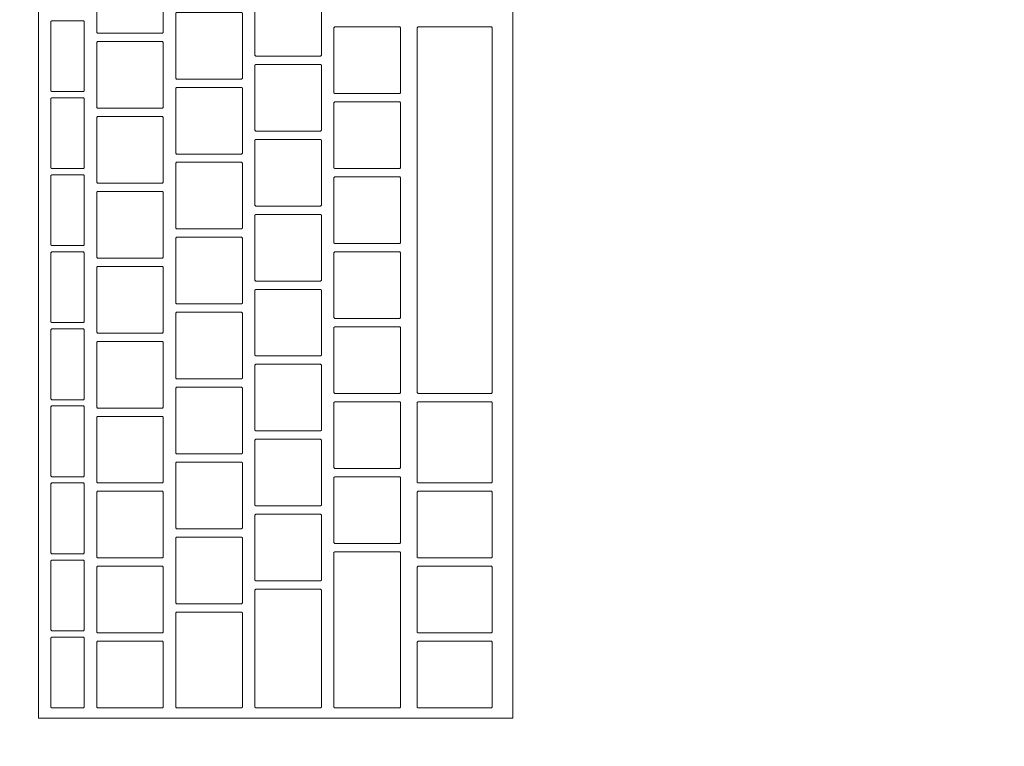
# Model space of a CAD drawing. Header units: metres. Extents: x -3.6 to 90.7, y -11.1 to 18.
# Tile 116 of 256: x 8.205 to 8.442, y 11.82 to 11.995. Entities that reach past the tile are written whole.
import ezdxf

# ---------------------------------------------------------------- set-up
doc = ezdxf.new("R2010")
doc.units = ezdxf.units.M
doc.header["$MEASUREMENT"] = 0
doc.linetypes.add('Wipeout_Contour', pattern=[1, 0, -1])
doc.layers.add('152 - Bemaßung_ Beschriftung.Ausbau', color=7, linetype='Continuous')
doc.layers.add('701 - Einrichtung.Möbel', color=7, linetype='Continuous')
doc.styles.add('ERSTELLTER_STIL_2', font='txt')
doc.dimstyles.new('ERSTELLTER_STIL__3', dxfattribs={"dimtxt": 0.1, "dimasz": 0.0532, "dimexe": 0.18, "dimexo": 0.0625, "dimgap": 0, "dimtad": 1, "dimtih": 1, "dimtoh": 1, "dimzin": 0, "dimdsep": 46, "dimtxsty": 'ERSTELLTER_STIL_2', "dimblk": 'ARROWHEAD_2', "dimblk1": 'ARROWHEAD_2', "dimblk2": 'ARROWHEAD_2', "dimcen": 0.09, "dimse1": 1, "dimse2": 1, "dimclrd": 7, "dimclre": 7, "dimclrt": 7, "dimazin": 0, "dimtfac": 1, "dimtdec": 4, "dimtmove": 0, "dimatfit": 3, "dimfxl": 1, "dimtolj": 1, "dimtzin": 0, "dimarcsym": 0})

# ---------------------------------------------------------------- blocks, each defined once
blk = doc.blocks.new('*D253')
at = {"layer": '152 - Bemaßung_ Beschriftung.Ausbau', "color": 7, "linetype": 'Continuous', "lineweight": 5}
for p, q in [((7.66, 15.3025), (7.66, 15.4075)), ((7.82, 15.3025), (7.82, 15.4075)), ((7.68021, 15.39), (7.63979, 15.32)), ((7.84021, 15.39), (7.79979, 15.32)), ((7.66, 15.355), (7.82, 15.355)), ((7.82, 15.355), (11.24, 15.355))]:
    blk.add_line(p, q, dxfattribs=at)
blk = doc.blocks.new('ARROWHEAD_2')
at = {"color": 0, "linetype": 'Continuous', "lineweight": 0}
for p, q in [((-0.3781, -0.655), (0.3781, 0.655)), ((0, 0), (-1, 0))]:
    blk.add_line(p, q, dxfattribs=at)
blk = doc.blocks.new('*D254')
at = {"layer": '152 - Bemaßung_ Beschriftung.Ausbau', "color": 7, "linetype": 'Continuous', "lineweight": 5}
for p, q in [((11.24, 15.3025), (11.24, 15.4075)), ((7.84021, 15.39), (7.79979, 15.32)), ((11.26021, 15.39), (11.21979, 15.32)), ((7.82, 15.355), (11.24, 15.355))]:
    blk.add_line(p, q, dxfattribs=at)
at = {"layer": '152 - Bemaßung_ Beschriftung.Ausbau', "color": 7, "lineweight": 5, "char_height": 0.1, "attachment_point": 7, "style": 'ERSTELLTER_STIL_2'}
for s, insert in [('\\A1;{\\pql;\\fArial|b0|i0|c0|p38;3,42}', (9.32108, 15.375)), ('\\A1;{\\pql;\\fArial|b0|i0|c0|p38;17}', (11.068, 15.375))]:
    blk.add_mtext(s, dxfattribs=dict(at, insert=insert))

msp = doc.modelspace()

# ---------------------------------------------------------------- wipeouts: each hides what was drawn before it
at = {"color": 254, "linetype": 'Wipeout_Contour', "lineweight": 0, "ltscale": 87.68874}
msp.add_wipeout([(7.82, 10.68998), (10.02, 10.68998), (10.02, 11.48998), (8.62, 11.48998), (8.62, 12.68998), (7.82, 12.68998)], dxfattribs=at).dxf.layer = '701 - Einrichtung.Möbel'

# ---------------------------------------------------------------- next in the draw order: wipeouts: each hides what was drawn before it
at = {"color": 254, "linetype": 'Wipeout_Contour', "lineweight": 0, "ltscale": 58.172375}
msp.add_wipeout([(8.32391, 11.82684), (8.32391, 12.08884), (8.20991, 12.08884), (8.20991, 11.82684)], dxfattribs=at).dxf.layer = '701 - Einrichtung.Möbel'

# ---------------------------------------------------------------- next in the draw order: linework, layer by layer
at = {"layer": '701 - Einrichtung.Möbel', "color": 7, "linetype": 'Continuous', "lineweight": 5, "flags": 128}
msp.add_lwpolyline([(8.32391, 11.82684), (8.32391, 12.08884), (8.20991, 12.08884), (8.20991, 11.82684)], close=True, dxfattribs=at)

# ---------------------------------------------------------------- next in the draw order: wipeouts: each hides what was drawn before it
at = {"color": 254, "linetype": 'Wipeout_Contour', "lineweight": 0, "ltscale": 130.757349}
msp.add_wipeout([(8.23991, 11.99934), (8.23991, 12.00714), (8.23971, 12.00734), (8.22411, 12.00734), (8.22391, 12.00714), (8.22391, 11.99154), (8.22411, 11.99134), (8.23971, 11.99134), (8.23991, 11.99154)], dxfattribs=at).dxf.layer = '701 - Einrichtung.Möbel'
at = {"color": 254, "linetype": 'Wipeout_Contour', "lineweight": 0, "ltscale": 130.909312}
msp.add_wipeout([(8.27791, 11.99384), (8.27791, 12.00164), (8.27771, 12.00184), (8.26211, 12.00184), (8.26191, 12.00164), (8.26191, 11.98604), (8.26211, 11.98584), (8.27771, 11.98584), (8.27791, 11.98604)], dxfattribs=at).dxf.layer = '701 - Einrichtung.Möbel'
at = {"color": 254, "linetype": 'Wipeout_Contour', "lineweight": 0, "ltscale": 130.771969}
msp.add_wipeout([(8.25891, 11.98834), (8.25891, 11.99614), (8.25871, 11.99634), (8.24311, 11.99634), (8.24291, 11.99614), (8.24291, 11.98054), (8.24311, 11.98034), (8.25871, 11.98034), (8.25891, 11.98054)], dxfattribs=at).dxf.layer = '701 - Einrichtung.Möbel'
at = {"color": 254, "linetype": 'Wipeout_Contour', "lineweight": 0, "ltscale": 130.578383}
msp.add_wipeout([(8.22091, 11.98584), (8.22091, 11.99414), (8.22071, 11.99434), (8.21311, 11.99434), (8.21291, 11.99414), (8.21291, 11.97754), (8.21311, 11.97734), (8.22071, 11.97734), (8.22091, 11.97754)], dxfattribs=at).dxf.layer = '701 - Einrichtung.Möbel'
at = {"color": 254, "linetype": 'Wipeout_Contour', "lineweight": 0, "ltscale": 130.939226}
msp.add_wipeout([(8.29691, 11.98484), (8.29691, 11.99264), (8.29671, 11.99284), (8.28111, 11.99284), (8.28091, 11.99264), (8.28091, 11.97704), (8.28111, 11.97684), (8.29671, 11.97684), (8.29691, 11.97704)], dxfattribs=at).dxf.layer = '701 - Einrichtung.Möbel'
at = {"color": 254, "linetype": 'Wipeout_Contour', "lineweight": 0, "ltscale": 130.780514}
msp.add_wipeout([(8.31891, 11.94884), (8.31891, 11.99264), (8.31871, 11.99284), (8.30111, 11.99284), (8.30091, 11.99264), (8.30091, 11.90504), (8.30111, 11.90484), (8.31871, 11.90484), (8.31891, 11.90504)], dxfattribs=at).dxf.layer = '701 - Einrichtung.Möbel'
at = {"color": 254, "linetype": 'Wipeout_Contour', "lineweight": 0, "ltscale": 130.623579}
msp.add_wipeout([(8.23991, 11.98134), (8.23991, 11.98914), (8.23971, 11.98934), (8.22411, 11.98934), (8.22391, 11.98914), (8.22391, 11.97354), (8.22411, 11.97334), (8.23971, 11.97334), (8.23991, 11.97354)], dxfattribs=at).dxf.layer = '701 - Einrichtung.Möbel'
at = {"color": 254, "linetype": 'Wipeout_Contour', "lineweight": 0, "ltscale": 130.775758}
msp.add_wipeout([(8.27791, 11.97584), (8.27791, 11.98364), (8.27771, 11.98384), (8.26211, 11.98384), (8.26191, 11.98364), (8.26191, 11.96804), (8.26211, 11.96784), (8.27771, 11.96784), (8.27791, 11.96804)], dxfattribs=at).dxf.layer = '701 - Einrichtung.Möbel'
at = {"color": 254, "linetype": 'Wipeout_Contour', "lineweight": 0, "ltscale": 130.638336}
msp.add_wipeout([(8.25891, 11.97034), (8.25891, 11.97814), (8.25871, 11.97834), (8.24311, 11.97834), (8.24291, 11.97814), (8.24291, 11.96254), (8.24311, 11.96234), (8.25871, 11.96234), (8.25891, 11.96254)], dxfattribs=at).dxf.layer = '701 - Einrichtung.Möbel'
at = {"color": 254, "linetype": 'Wipeout_Contour', "lineweight": 0, "ltscale": 130.440866}
msp.add_wipeout([(8.22091, 11.96734), (8.22091, 11.97564), (8.22071, 11.97584), (8.21311, 11.97584), (8.21291, 11.97564), (8.21291, 11.95904), (8.21311, 11.95884), (8.22071, 11.95884), (8.22091, 11.95904)], dxfattribs=at).dxf.layer = '701 - Einrichtung.Möbel'
at = {"color": 254, "linetype": 'Wipeout_Contour', "lineweight": 0, "ltscale": 130.805804}
msp.add_wipeout([(8.29691, 11.96684), (8.29691, 11.97464), (8.29671, 11.97484), (8.28111, 11.97484), (8.28091, 11.97464), (8.28091, 11.95904), (8.28111, 11.95884), (8.29671, 11.95884), (8.29691, 11.95904)], dxfattribs=at).dxf.layer = '701 - Einrichtung.Möbel'
at = {"color": 254, "linetype": 'Wipeout_Contour', "lineweight": 0, "ltscale": 130.489873}
msp.add_wipeout([(8.23991, 11.96334), (8.23991, 11.97114), (8.23971, 11.97134), (8.22411, 11.97134), (8.22391, 11.97114), (8.22391, 11.95554), (8.22411, 11.95534), (8.23971, 11.95534), (8.23991, 11.95554)], dxfattribs=at).dxf.layer = '701 - Einrichtung.Möbel'
at = {"color": 254, "linetype": 'Wipeout_Contour', "lineweight": 0, "ltscale": 130.64227}
msp.add_wipeout([(8.27791, 11.95784), (8.27791, 11.96564), (8.27771, 11.96584), (8.26211, 11.96584), (8.26191, 11.96564), (8.26191, 11.95004), (8.26211, 11.94984), (8.27771, 11.94984), (8.27791, 11.95004)], dxfattribs=at).dxf.layer = '701 - Einrichtung.Möbel'
at = {"color": 254, "linetype": 'Wipeout_Contour', "lineweight": 0, "ltscale": 130.504769}
msp.add_wipeout([(8.25891, 11.95234), (8.25891, 11.96014), (8.25871, 11.96034), (8.24311, 11.96034), (8.24291, 11.96014), (8.24291, 11.94454), (8.24311, 11.94434), (8.25871, 11.94434), (8.25891, 11.94454)], dxfattribs=at).dxf.layer = '701 - Einrichtung.Möbel'
at = {"color": 254, "linetype": 'Wipeout_Contour', "lineweight": 0, "ltscale": 130.303416}
msp.add_wipeout([(8.22091, 11.94884), (8.22091, 11.95714), (8.22071, 11.95734), (8.21311, 11.95734), (8.21291, 11.95714), (8.21291, 11.94054), (8.21311, 11.94034), (8.22071, 11.94034), (8.22091, 11.94054)], dxfattribs=at).dxf.layer = '701 - Einrichtung.Möbel'
at = {"color": 254, "linetype": 'Wipeout_Contour', "lineweight": 0, "ltscale": 130.672446}
msp.add_wipeout([(8.29691, 11.94884), (8.29691, 11.95664), (8.29671, 11.95684), (8.28111, 11.95684), (8.28091, 11.95664), (8.28091, 11.94104), (8.28111, 11.94084), (8.29671, 11.94084), (8.29691, 11.94104)], dxfattribs=at).dxf.layer = '701 - Einrichtung.Möbel'
at = {"color": 254, "linetype": 'Wipeout_Contour', "lineweight": 0, "ltscale": 130.356231}
msp.add_wipeout([(8.23991, 11.94534), (8.23991, 11.95314), (8.23971, 11.95334), (8.22411, 11.95334), (8.22391, 11.95314), (8.22391, 11.93754), (8.22411, 11.93734), (8.23971, 11.93734), (8.23991, 11.93754)], dxfattribs=at).dxf.layer = '701 - Einrichtung.Möbel'
at = {"color": 254, "linetype": 'Wipeout_Contour', "lineweight": 0, "ltscale": 130.508845}
msp.add_wipeout([(8.27791, 11.93984), (8.27791, 11.94764), (8.27771, 11.94784), (8.26211, 11.94784), (8.26191, 11.94764), (8.26191, 11.93204), (8.26211, 11.93184), (8.27771, 11.93184), (8.27791, 11.93204)], dxfattribs=at).dxf.layer = '701 - Einrichtung.Möbel'
at = {"color": 254, "linetype": 'Wipeout_Contour', "lineweight": 0, "ltscale": 130.371265}
msp.add_wipeout([(8.25891, 11.93434), (8.25891, 11.94214), (8.25871, 11.94234), (8.24311, 11.94234), (8.24291, 11.94214), (8.24291, 11.92654), (8.24311, 11.92634), (8.25871, 11.92634), (8.25891, 11.92654)], dxfattribs=at).dxf.layer = '701 - Einrichtung.Möbel'
at = {"color": 254, "linetype": 'Wipeout_Contour', "lineweight": 0, "ltscale": 130.166034}
msp.add_wipeout([(8.22091, 11.93034), (8.22091, 11.93864), (8.22071, 11.93884), (8.21311, 11.93884), (8.21291, 11.93864), (8.21291, 11.92204), (8.21311, 11.92184), (8.22071, 11.92184), (8.22091, 11.92204)], dxfattribs=at).dxf.layer = '701 - Einrichtung.Möbel'
at = {"color": 254, "linetype": 'Wipeout_Contour', "lineweight": 0, "ltscale": 130.539154}
msp.add_wipeout([(8.29691, 11.93084), (8.29691, 11.93864), (8.29671, 11.93884), (8.28111, 11.93884), (8.28091, 11.93864), (8.28091, 11.92304), (8.28111, 11.92284), (8.29671, 11.92284), (8.29691, 11.92304)], dxfattribs=at).dxf.layer = '701 - Einrichtung.Möbel'
at = {"color": 254, "linetype": 'Wipeout_Contour', "lineweight": 0, "ltscale": 130.222654}
msp.add_wipeout([(8.23991, 11.92734), (8.23991, 11.93514), (8.23971, 11.93534), (8.22411, 11.93534), (8.22391, 11.93514), (8.22391, 11.91954), (8.22411, 11.91934), (8.23971, 11.91934), (8.23991, 11.91954)], dxfattribs=at).dxf.layer = '701 - Einrichtung.Möbel'
at = {"color": 254, "linetype": 'Wipeout_Contour', "lineweight": 0, "ltscale": 130.375486}
msp.add_wipeout([(8.27791, 11.92184), (8.27791, 11.92964), (8.27771, 11.92984), (8.26211, 11.92984), (8.26191, 11.92964), (8.26191, 11.91404), (8.26211, 11.91384), (8.27771, 11.91384), (8.27791, 11.91404)], dxfattribs=at).dxf.layer = '701 - Einrichtung.Möbel'
at = {"color": 254, "linetype": 'Wipeout_Contour', "lineweight": 0, "ltscale": 130.237826}
msp.add_wipeout([(8.25891, 11.91634), (8.25891, 11.92414), (8.25871, 11.92434), (8.24311, 11.92434), (8.24291, 11.92414), (8.24291, 11.90854), (8.24311, 11.90834), (8.25871, 11.90834), (8.25891, 11.90854)], dxfattribs=at).dxf.layer = '701 - Einrichtung.Möbel'
at = {"color": 254, "linetype": 'Wipeout_Contour', "lineweight": 0, "ltscale": 130.02872}
msp.add_wipeout([(8.22091, 11.91184), (8.22091, 11.92014), (8.22071, 11.92034), (8.21311, 11.92034), (8.21291, 11.92014), (8.21291, 11.90354), (8.21311, 11.90334), (8.22071, 11.90334), (8.22091, 11.90354)], dxfattribs=at).dxf.layer = '701 - Einrichtung.Möbel'
at = {"color": 254, "linetype": 'Wipeout_Contour', "lineweight": 0, "ltscale": 130.405926}
msp.add_wipeout([(8.29691, 11.91284), (8.29691, 11.92064), (8.29671, 11.92084), (8.28111, 11.92084), (8.28091, 11.92064), (8.28091, 11.90504), (8.28111, 11.90484), (8.29671, 11.90484), (8.29691, 11.90504)], dxfattribs=at).dxf.layer = '701 - Einrichtung.Möbel'
at = {"color": 254, "linetype": 'Wipeout_Contour', "lineweight": 0, "ltscale": 130.089141}
msp.add_wipeout([(8.23991, 11.90934), (8.23991, 11.91714), (8.23971, 11.91734), (8.22411, 11.91734), (8.22391, 11.91714), (8.22391, 11.90154), (8.22411, 11.90134), (8.23971, 11.90134), (8.23991, 11.90154)], dxfattribs=at).dxf.layer = '701 - Einrichtung.Möbel'
at = {"color": 254, "linetype": 'Wipeout_Contour', "lineweight": 0, "ltscale": 130.242191}
msp.add_wipeout([(8.27791, 11.90384), (8.27791, 11.91164), (8.27771, 11.91184), (8.26211, 11.91184), (8.26191, 11.91164), (8.26191, 11.89604), (8.26211, 11.89584), (8.27771, 11.89584), (8.27791, 11.89604)], dxfattribs=at).dxf.layer = '701 - Einrichtung.Möbel'
at = {"color": 254, "linetype": 'Wipeout_Contour', "lineweight": 0, "ltscale": 130.104452}
msp.add_wipeout([(8.25891, 11.89834), (8.25891, 11.90614), (8.25871, 11.90634), (8.24311, 11.90634), (8.24291, 11.90614), (8.24291, 11.89054), (8.24311, 11.89034), (8.25871, 11.89034), (8.25891, 11.89054)], dxfattribs=at).dxf.layer = '701 - Einrichtung.Möbel'
at = {"color": 254, "linetype": 'Wipeout_Contour', "lineweight": 0, "ltscale": 129.891474}
msp.add_wipeout([(8.22091, 11.89334), (8.22091, 11.90164), (8.22071, 11.90184), (8.21311, 11.90184), (8.21291, 11.90164), (8.21291, 11.88504), (8.21311, 11.88484), (8.22071, 11.88484), (8.22091, 11.88504)], dxfattribs=at).dxf.layer = '701 - Einrichtung.Möbel'
at = {"color": 254, "linetype": 'Wipeout_Contour', "lineweight": 0, "ltscale": 130.272763}
msp.add_wipeout([(8.29691, 11.89484), (8.29691, 11.90264), (8.29671, 11.90284), (8.28111, 11.90284), (8.28091, 11.90264), (8.28091, 11.88704), (8.28111, 11.88684), (8.29671, 11.88684), (8.29691, 11.88704)], dxfattribs=at).dxf.layer = '701 - Einrichtung.Möbel'
at = {"color": 254, "linetype": 'Wipeout_Contour', "lineweight": 0, "ltscale": 130.368039}
msp.add_wipeout([(8.31891, 11.89309), (8.31891, 11.90264), (8.31871, 11.90284), (8.30111, 11.90284), (8.30091, 11.90264), (8.30091, 11.88354), (8.30111, 11.88334), (8.31871, 11.88334), (8.31891, 11.88354)], dxfattribs=at).dxf.layer = '701 - Einrichtung.Möbel'
at = {"color": 254, "linetype": 'Wipeout_Contour', "lineweight": 0, "ltscale": 129.955693}
msp.add_wipeout([(8.23991, 11.89134), (8.23991, 11.89914), (8.23971, 11.89934), (8.22411, 11.89934), (8.22391, 11.89914), (8.22391, 11.88354), (8.22411, 11.88334), (8.23971, 11.88334), (8.23991, 11.88354)], dxfattribs=at).dxf.layer = '701 - Einrichtung.Möbel'
at = {"color": 254, "linetype": 'Wipeout_Contour', "lineweight": 0, "ltscale": 130.108962}
msp.add_wipeout([(8.27791, 11.88584), (8.27791, 11.89364), (8.27771, 11.89384), (8.26211, 11.89384), (8.26191, 11.89364), (8.26191, 11.87804), (8.26211, 11.87784), (8.27771, 11.87784), (8.27791, 11.87804)], dxfattribs=at).dxf.layer = '701 - Einrichtung.Möbel'
at = {"color": 254, "linetype": 'Wipeout_Contour', "lineweight": 0, "ltscale": 129.971143}
msp.add_wipeout([(8.25891, 11.88034), (8.25891, 11.88814), (8.25871, 11.88834), (8.24311, 11.88834), (8.24291, 11.88814), (8.24291, 11.87254), (8.24311, 11.87234), (8.25871, 11.87234), (8.25891, 11.87254)], dxfattribs=at).dxf.layer = '701 - Einrichtung.Möbel'
at = {"color": 254, "linetype": 'Wipeout_Contour', "lineweight": 0, "ltscale": 130.139666}
msp.add_wipeout([(8.29691, 11.87684), (8.29691, 11.88464), (8.29671, 11.88484), (8.28111, 11.88484), (8.28091, 11.88464), (8.28091, 11.86904), (8.28111, 11.86884), (8.29671, 11.86884), (8.29691, 11.86904)], dxfattribs=at).dxf.layer = '701 - Einrichtung.Möbel'
at = {"color": 254, "linetype": 'Wipeout_Contour', "lineweight": 0, "ltscale": 129.754297}
msp.add_wipeout([(8.22091, 11.87484), (8.22091, 11.88314), (8.22071, 11.88334), (8.21311, 11.88334), (8.21291, 11.88314), (8.21291, 11.86654), (8.21311, 11.86634), (8.22071, 11.86634), (8.22091, 11.86654)], dxfattribs=at).dxf.layer = '701 - Einrichtung.Möbel'
at = {"color": 254, "linetype": 'Wipeout_Contour', "lineweight": 0, "ltscale": 129.82231}
msp.add_wipeout([(8.23991, 11.87334), (8.23991, 11.88114), (8.23971, 11.88134), (8.22411, 11.88134), (8.22391, 11.88114), (8.22391, 11.86554), (8.22411, 11.86534), (8.23971, 11.86534), (8.23991, 11.86554)], dxfattribs=at).dxf.layer = '701 - Einrichtung.Möbel'
at = {"color": 254, "linetype": 'Wipeout_Contour', "lineweight": 0, "ltscale": 130.222048}
msp.add_wipeout([(8.31891, 11.87334), (8.31891, 11.88114), (8.31871, 11.88134), (8.30111, 11.88134), (8.30091, 11.88114), (8.30091, 11.86554), (8.30111, 11.86534), (8.31871, 11.86534), (8.31891, 11.86554)], dxfattribs=at).dxf.layer = '701 - Einrichtung.Möbel'
at = {"color": 254, "linetype": 'Wipeout_Contour', "lineweight": 0, "ltscale": 129.975798}
msp.add_wipeout([(8.27791, 11.86784), (8.27791, 11.87564), (8.27771, 11.87584), (8.26211, 11.87584), (8.26191, 11.87564), (8.26191, 11.86004), (8.26211, 11.85984), (8.27771, 11.85984), (8.27791, 11.86004)], dxfattribs=at).dxf.layer = '701 - Einrichtung.Möbel'
at = {"color": 254, "linetype": 'Wipeout_Contour', "lineweight": 0, "ltscale": 129.8379}
msp.add_wipeout([(8.25891, 11.86234), (8.25891, 11.87014), (8.25871, 11.87034), (8.24311, 11.87034), (8.24291, 11.87014), (8.24291, 11.85454), (8.24311, 11.85434), (8.25871, 11.85434), (8.25891, 11.85454)], dxfattribs=at).dxf.layer = '701 - Einrichtung.Möbel'
at = {"color": 254, "linetype": 'Wipeout_Contour', "lineweight": 0, "ltscale": 129.927461}
msp.add_wipeout([(8.29691, 11.84809), (8.29691, 11.86664), (8.29671, 11.86684), (8.28111, 11.86684), (8.28091, 11.86664), (8.28091, 11.82954), (8.28111, 11.82934), (8.29671, 11.82934), (8.29691, 11.82954)], dxfattribs=at).dxf.layer = '701 - Einrichtung.Möbel'
at = {"color": 254, "linetype": 'Wipeout_Contour', "lineweight": 0, "ltscale": 129.617189}
msp.add_wipeout([(8.22091, 11.85634), (8.22091, 11.86464), (8.22071, 11.86484), (8.21311, 11.86484), (8.21291, 11.86464), (8.21291, 11.84804), (8.21311, 11.84784), (8.22071, 11.84784), (8.22091, 11.84804)], dxfattribs=at).dxf.layer = '701 - Einrichtung.Möbel'
at = {"color": 254, "linetype": 'Wipeout_Contour', "lineweight": 0, "ltscale": 129.688992}
msp.add_wipeout([(8.23991, 11.85534), (8.23991, 11.86314), (8.23971, 11.86334), (8.22411, 11.86334), (8.22391, 11.86314), (8.22391, 11.84754), (8.22411, 11.84734), (8.23971, 11.84734), (8.23991, 11.84754)], dxfattribs=at).dxf.layer = '701 - Einrichtung.Möbel'
at = {"color": 254, "linetype": 'Wipeout_Contour', "lineweight": 0, "ltscale": 130.08914}
msp.add_wipeout([(8.31891, 11.85534), (8.31891, 11.86314), (8.31871, 11.86334), (8.30111, 11.86334), (8.30091, 11.86314), (8.30091, 11.84754), (8.30111, 11.84734), (8.31871, 11.84734), (8.31891, 11.84754)], dxfattribs=at).dxf.layer = '701 - Einrichtung.Möbel'
at = {"color": 254, "linetype": 'Wipeout_Contour', "lineweight": 0, "ltscale": 129.796697}
msp.add_wipeout([(8.27791, 11.84359), (8.27791, 11.85764), (8.27771, 11.85784), (8.26211, 11.85784), (8.26191, 11.85764), (8.26191, 11.82954), (8.26211, 11.82934), (8.27771, 11.82934), (8.27791, 11.82954)], dxfattribs=at).dxf.layer = '701 - Einrichtung.Möbel'
at = {"color": 254, "linetype": 'Wipeout_Contour', "lineweight": 0, "ltscale": 129.678974}
msp.add_wipeout([(8.25891, 11.84084), (8.25891, 11.85214), (8.25871, 11.85234), (8.24311, 11.85234), (8.24291, 11.85214), (8.24291, 11.82954), (8.24311, 11.82934), (8.25871, 11.82934), (8.25891, 11.82954)], dxfattribs=at).dxf.layer = '701 - Einrichtung.Möbel'
at = {"color": 254, "linetype": 'Wipeout_Contour', "lineweight": 0, "ltscale": 129.480149}
msp.add_wipeout([(8.22091, 11.83784), (8.22091, 11.84614), (8.22071, 11.84634), (8.21311, 11.84634), (8.21291, 11.84614), (8.21291, 11.82954), (8.21311, 11.82934), (8.22071, 11.82934), (8.22091, 11.82954)], dxfattribs=at).dxf.layer = '701 - Einrichtung.Möbel'
at = {"color": 254, "linetype": 'Wipeout_Contour', "lineweight": 0, "ltscale": 129.55574}
msp.add_wipeout([(8.23991, 11.83734), (8.23991, 11.84514), (8.23971, 11.84534), (8.22411, 11.84534), (8.22391, 11.84514), (8.22391, 11.82954), (8.22411, 11.82934), (8.23971, 11.82934), (8.23991, 11.82954)], dxfattribs=at).dxf.layer = '701 - Einrichtung.Möbel'
at = {"color": 254, "linetype": 'Wipeout_Contour', "lineweight": 0, "ltscale": 129.956298}
msp.add_wipeout([(8.31891, 11.83734), (8.31891, 11.84514), (8.31871, 11.84534), (8.30111, 11.84534), (8.30091, 11.84514), (8.30091, 11.82954), (8.30111, 11.82934), (8.31871, 11.82934), (8.31891, 11.82954)], dxfattribs=at).dxf.layer = '701 - Einrichtung.Möbel'

# ---------------------------------------------------------------- next in the draw order: linework, layer by layer
at = {"layer": '701 - Einrichtung.Möbel', "color": 7, "linetype": 'Continuous', "lineweight": 5, "flags": 128}
for points in [[(8.23991, 11.99934), (8.23991, 12.00714), (8.23971, 12.00734), (8.22411, 12.00734), (8.22391, 12.00714), (8.22391, 11.99154), (8.22411, 11.99134), (8.23971, 11.99134), (8.23991, 11.99154)], [(8.27791, 11.99384), (8.27791, 12.00164), (8.27771, 12.00184), (8.26211, 12.00184), (8.26191, 12.00164), (8.26191, 11.98604), (8.26211, 11.98584), (8.27771, 11.98584), (8.27791, 11.98604)], [(8.25891, 11.98834), (8.25891, 11.99614), (8.25871, 11.99634), (8.24311, 11.99634), (8.24291, 11.99614), (8.24291, 11.98054), (8.24311, 11.98034), (8.25871, 11.98034), (8.25891, 11.98054)], [(8.22091, 11.98584), (8.22091, 11.99414), (8.22071, 11.99434), (8.21311, 11.99434), (8.21291, 11.99414), (8.21291, 11.97754), (8.21311, 11.97734), (8.22071, 11.97734), (8.22091, 11.97754)], [(8.29691, 11.98484), (8.29691, 11.99264), (8.29671, 11.99284), (8.28111, 11.99284), (8.28091, 11.99264), (8.28091, 11.97704), (8.28111, 11.97684), (8.29671, 11.97684), (8.29691, 11.97704)], [(8.31891, 11.94884), (8.31891, 11.99264), (8.31871, 11.99284), (8.30111, 11.99284), (8.30091, 11.99264), (8.30091, 11.90504), (8.30111, 11.90484), (8.31871, 11.90484), (8.31891, 11.90504)], [(8.23991, 11.98134), (8.23991, 11.98914), (8.23971, 11.98934), (8.22411, 11.98934), (8.22391, 11.98914), (8.22391, 11.97354), (8.22411, 11.97334), (8.23971, 11.97334), (8.23991, 11.97354)], [(8.27791, 11.97584), (8.27791, 11.98364), (8.27771, 11.98384), (8.26211, 11.98384), (8.26191, 11.98364), (8.26191, 11.96804), (8.26211, 11.96784), (8.27771, 11.96784), (8.27791, 11.96804)], [(8.25891, 11.97034), (8.25891, 11.97814), (8.25871, 11.97834), (8.24311, 11.97834), (8.24291, 11.97814), (8.24291, 11.96254), (8.24311, 11.96234), (8.25871, 11.96234), (8.25891, 11.96254)], [(8.22091, 11.96734), (8.22091, 11.97564), (8.22071, 11.97584), (8.21311, 11.97584), (8.21291, 11.97564), (8.21291, 11.95904), (8.21311, 11.95884), (8.22071, 11.95884), (8.22091, 11.95904)], [(8.29691, 11.96684), (8.29691, 11.97464), (8.29671, 11.97484), (8.28111, 11.97484), (8.28091, 11.97464), (8.28091, 11.95904), (8.28111, 11.95884), (8.29671, 11.95884), (8.29691, 11.95904)], [(8.23991, 11.96334), (8.23991, 11.97114), (8.23971, 11.97134), (8.22411, 11.97134), (8.22391, 11.97114), (8.22391, 11.95554), (8.22411, 11.95534), (8.23971, 11.95534), (8.23991, 11.95554)], [(8.27791, 11.95784), (8.27791, 11.96564), (8.27771, 11.96584), (8.26211, 11.96584), (8.26191, 11.96564), (8.26191, 11.95004), (8.26211, 11.94984), (8.27771, 11.94984), (8.27791, 11.95004)], [(8.25891, 11.95234), (8.25891, 11.96014), (8.25871, 11.96034), (8.24311, 11.96034), (8.24291, 11.96014), (8.24291, 11.94454), (8.24311, 11.94434), (8.25871, 11.94434), (8.25891, 11.94454)], [(8.22091, 11.94884), (8.22091, 11.95714), (8.22071, 11.95734), (8.21311, 11.95734), (8.21291, 11.95714), (8.21291, 11.94054), (8.21311, 11.94034), (8.22071, 11.94034), (8.22091, 11.94054)], [(8.29691, 11.94884), (8.29691, 11.95664), (8.29671, 11.95684), (8.28111, 11.95684), (8.28091, 11.95664), (8.28091, 11.94104), (8.28111, 11.94084), (8.29671, 11.94084), (8.29691, 11.94104)], [(8.23991, 11.94534), (8.23991, 11.95314), (8.23971, 11.95334), (8.22411, 11.95334), (8.22391, 11.95314), (8.22391, 11.93754), (8.22411, 11.93734), (8.23971, 11.93734), (8.23991, 11.93754)], [(8.27791, 11.93984), (8.27791, 11.94764), (8.27771, 11.94784), (8.26211, 11.94784), (8.26191, 11.94764), (8.26191, 11.93204), (8.26211, 11.93184), (8.27771, 11.93184), (8.27791, 11.93204)], [(8.25891, 11.93434), (8.25891, 11.94214), (8.25871, 11.94234), (8.24311, 11.94234), (8.24291, 11.94214), (8.24291, 11.92654), (8.24311, 11.92634), (8.25871, 11.92634), (8.25891, 11.92654)], [(8.22091, 11.93034), (8.22091, 11.93864), (8.22071, 11.93884), (8.21311, 11.93884), (8.21291, 11.93864), (8.21291, 11.92204), (8.21311, 11.92184), (8.22071, 11.92184), (8.22091, 11.92204)], [(8.29691, 11.93084), (8.29691, 11.93864), (8.29671, 11.93884), (8.28111, 11.93884), (8.28091, 11.93864), (8.28091, 11.92304), (8.28111, 11.92284), (8.29671, 11.92284), (8.29691, 11.92304)], [(8.23991, 11.92734), (8.23991, 11.93514), (8.23971, 11.93534), (8.22411, 11.93534), (8.22391, 11.93514), (8.22391, 11.91954), (8.22411, 11.91934), (8.23971, 11.91934), (8.23991, 11.91954)], [(8.27791, 11.92184), (8.27791, 11.92964), (8.27771, 11.92984), (8.26211, 11.92984), (8.26191, 11.92964), (8.26191, 11.91404), (8.26211, 11.91384), (8.27771, 11.91384), (8.27791, 11.91404)], [(8.25891, 11.91634), (8.25891, 11.92414), (8.25871, 11.92434), (8.24311, 11.92434), (8.24291, 11.92414), (8.24291, 11.90854), (8.24311, 11.90834), (8.25871, 11.90834), (8.25891, 11.90854)], [(8.22091, 11.91184), (8.22091, 11.92014), (8.22071, 11.92034), (8.21311, 11.92034), (8.21291, 11.92014), (8.21291, 11.90354), (8.21311, 11.90334), (8.22071, 11.90334), (8.22091, 11.90354)], [(8.29691, 11.91284), (8.29691, 11.92064), (8.29671, 11.92084), (8.28111, 11.92084), (8.28091, 11.92064), (8.28091, 11.90504), (8.28111, 11.90484), (8.29671, 11.90484), (8.29691, 11.90504)], [(8.23991, 11.90934), (8.23991, 11.91714), (8.23971, 11.91734), (8.22411, 11.91734), (8.22391, 11.91714), (8.22391, 11.90154), (8.22411, 11.90134), (8.23971, 11.90134), (8.23991, 11.90154)], [(8.27791, 11.90384), (8.27791, 11.91164), (8.27771, 11.91184), (8.26211, 11.91184), (8.26191, 11.91164), (8.26191, 11.89604), (8.26211, 11.89584), (8.27771, 11.89584), (8.27791, 11.89604)], [(8.25891, 11.89834), (8.25891, 11.90614), (8.25871, 11.90634), (8.24311, 11.90634), (8.24291, 11.90614), (8.24291, 11.89054), (8.24311, 11.89034), (8.25871, 11.89034), (8.25891, 11.89054)], [(8.22091, 11.89334), (8.22091, 11.90164), (8.22071, 11.90184), (8.21311, 11.90184), (8.21291, 11.90164), (8.21291, 11.88504), (8.21311, 11.88484), (8.22071, 11.88484), (8.22091, 11.88504)], [(8.29691, 11.89484), (8.29691, 11.90264), (8.29671, 11.90284), (8.28111, 11.90284), (8.28091, 11.90264), (8.28091, 11.88704), (8.28111, 11.88684), (8.29671, 11.88684), (8.29691, 11.88704)], [(8.31891, 11.89309), (8.31891, 11.90264), (8.31871, 11.90284), (8.30111, 11.90284), (8.30091, 11.90264), (8.30091, 11.88354), (8.30111, 11.88334), (8.31871, 11.88334), (8.31891, 11.88354)], [(8.23991, 11.89134), (8.23991, 11.89914), (8.23971, 11.89934), (8.22411, 11.89934), (8.22391, 11.89914), (8.22391, 11.88354), (8.22411, 11.88334), (8.23971, 11.88334), (8.23991, 11.88354)], [(8.27791, 11.88584), (8.27791, 11.89364), (8.27771, 11.89384), (8.26211, 11.89384), (8.26191, 11.89364), (8.26191, 11.87804), (8.26211, 11.87784), (8.27771, 11.87784), (8.27791, 11.87804)], [(8.25891, 11.88034), (8.25891, 11.88814), (8.25871, 11.88834), (8.24311, 11.88834), (8.24291, 11.88814), (8.24291, 11.87254), (8.24311, 11.87234), (8.25871, 11.87234), (8.25891, 11.87254)], [(8.29691, 11.87684), (8.29691, 11.88464), (8.29671, 11.88484), (8.28111, 11.88484), (8.28091, 11.88464), (8.28091, 11.86904), (8.28111, 11.86884), (8.29671, 11.86884), (8.29691, 11.86904)], [(8.22091, 11.87484), (8.22091, 11.88314), (8.22071, 11.88334), (8.21311, 11.88334), (8.21291, 11.88314), (8.21291, 11.86654), (8.21311, 11.86634), (8.22071, 11.86634), (8.22091, 11.86654)], [(8.23991, 11.87334), (8.23991, 11.88114), (8.23971, 11.88134), (8.22411, 11.88134), (8.22391, 11.88114), (8.22391, 11.86554), (8.22411, 11.86534), (8.23971, 11.86534), (8.23991, 11.86554)], [(8.31891, 11.87334), (8.31891, 11.88114), (8.31871, 11.88134), (8.30111, 11.88134), (8.30091, 11.88114), (8.30091, 11.86554), (8.30111, 11.86534), (8.31871, 11.86534), (8.31891, 11.86554)], [(8.27791, 11.86784), (8.27791, 11.87564), (8.27771, 11.87584), (8.26211, 11.87584), (8.26191, 11.87564), (8.26191, 11.86004), (8.26211, 11.85984), (8.27771, 11.85984), (8.27791, 11.86004)], [(8.25891, 11.86234), (8.25891, 11.87014), (8.25871, 11.87034), (8.24311, 11.87034), (8.24291, 11.87014), (8.24291, 11.85454), (8.24311, 11.85434), (8.25871, 11.85434), (8.25891, 11.85454)], [(8.29691, 11.84809), (8.29691, 11.86664), (8.29671, 11.86684), (8.28111, 11.86684), (8.28091, 11.86664), (8.28091, 11.82954), (8.28111, 11.82934), (8.29671, 11.82934), (8.29691, 11.82954)], [(8.22091, 11.85634), (8.22091, 11.86464), (8.22071, 11.86484), (8.21311, 11.86484), (8.21291, 11.86464), (8.21291, 11.84804), (8.21311, 11.84784), (8.22071, 11.84784), (8.22091, 11.84804)], [(8.23991, 11.85534), (8.23991, 11.86314), (8.23971, 11.86334), (8.22411, 11.86334), (8.22391, 11.86314), (8.22391, 11.84754), (8.22411, 11.84734), (8.23971, 11.84734), (8.23991, 11.84754)], [(8.31891, 11.85534), (8.31891, 11.86314), (8.31871, 11.86334), (8.30111, 11.86334), (8.30091, 11.86314), (8.30091, 11.84754), (8.30111, 11.84734), (8.31871, 11.84734), (8.31891, 11.84754)], [(8.27791, 11.84359), (8.27791, 11.85764), (8.27771, 11.85784), (8.26211, 11.85784), (8.26191, 11.85764), (8.26191, 11.82954), (8.26211, 11.82934), (8.27771, 11.82934), (8.27791, 11.82954)], [(8.25891, 11.84084), (8.25891, 11.85214), (8.25871, 11.85234), (8.24311, 11.85234), (8.24291, 11.85214), (8.24291, 11.82954), (8.24311, 11.82934), (8.25871, 11.82934), (8.25891, 11.82954)], [(8.22091, 11.83784), (8.22091, 11.84614), (8.22071, 11.84634), (8.21311, 11.84634), (8.21291, 11.84614), (8.21291, 11.82954), (8.21311, 11.82934), (8.22071, 11.82934), (8.22091, 11.82954)], [(8.23991, 11.83734), (8.23991, 11.84514), (8.23971, 11.84534), (8.22411, 11.84534), (8.22391, 11.84514), (8.22391, 11.82954), (8.22411, 11.82934), (8.23971, 11.82934), (8.23991, 11.82954)], [(8.31891, 11.83734), (8.31891, 11.84514), (8.31871, 11.84534), (8.30111, 11.84534), (8.30091, 11.84514), (8.30091, 11.82954), (8.30111, 11.82934), (8.31871, 11.82934), (8.31891, 11.82954)]]:
    msp.add_lwpolyline(points, close=True, dxfattribs=at)

# ---------------------------------------------------------------- next in the draw order: dimensions: what is measured, and where the dimension line sits
at = {"layer": '152 - Bemaßung_ Beschriftung.Ausbau', "color": 7, "linetype": 'Continuous', "lineweight": 5}
for base, p1, p2, picture, middle in [((11.24, 15.355), (7.82, 10.74998), (11.24, 10.73749), '*D254', (9.45097, 15.425)), ((7.82, 15.355), (7.66, 10.74998), (7.82, 10.74998), '*D253', (7.56423, 15.425))]:
    dim = msp.add_linear_dim(base=base, p1=p1, p2=p2, dimstyle='ERSTELLTER_STIL__3', dxfattribs=at)
    dim.commit()
    dim.dimension.update_dxf_attribs({"geometry": picture, "text_midpoint": middle, "dimtype": 160})

doc.saveas('drawing.dxf')
